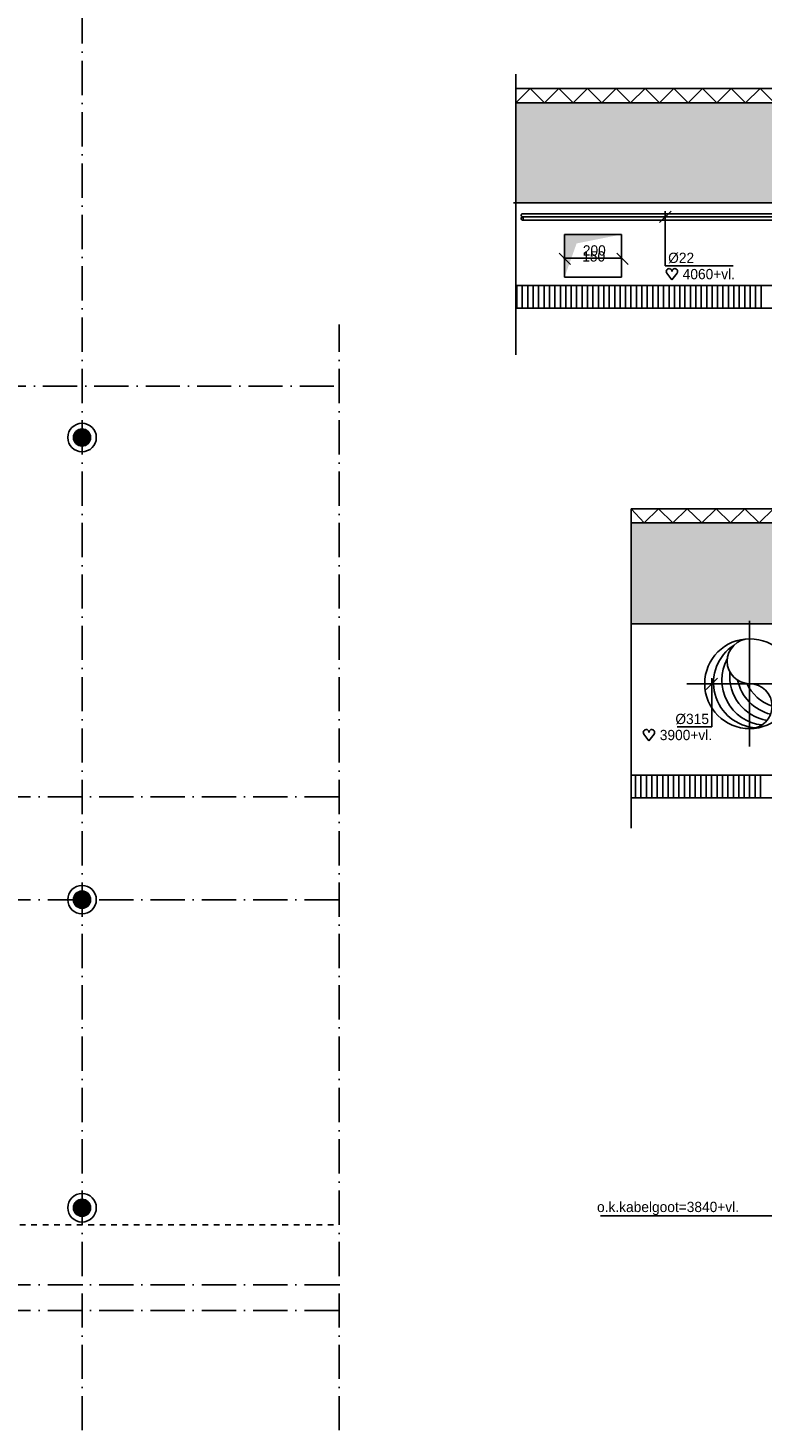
# Model space of a CAD drawing. Extents: x 25315 to 170951, y 867852 to 951952.
# Tile 116 of 119: x 138676 to 151541, y 910768 to 935305. Entities that reach past the tile are written whole.
import ezdxf
from ezdxf.enums import TextEntityAlignment as Align

# ---------------------------------------------------------------- set-up
doc = ezdxf.new("R2010")
doc.units = 0
doc.header["$LTSCALE"] = 100
for name, pattern in [('2322109', [10, 5, -2, 1, -2]), ('CENTER2', [11.25, 7.5, -1.25, 1.25, -1.25]), ('CENTER4', [5, 3.125, -0.625, 0.625, -0.625]), ('DASHDOT', [9, 6, -1.5, 0, -1.5]), ('HIDDEN', [2, 1, -1]), ('LURETOUR', [6, 4, -2])]:
    doc.linetypes.add(name, pattern=pattern)
doc.layers.get('0').update_dxf_attribs({"linetype": 'CONTINUOUS'})
for name, color, linetype in [('AL$7----_STRAMIEN', 1, 'DASHDOT'), ('AL32----_BINNENKOZ', 7, 'CONTINUOUS'), ('BOUW', 8, 'CONTINUOUS'), ('WL531---', 4, 'CONTINUOUS'), ('WL561---_HARTLIJN', 7, 'CONTINUOUS'), ('WL570---', 3, 'CONTINUOUS'), ('WL570---_HARTLIJN', 7, 'CONTINUOUS'), ('WL570---_RETOUR', 3, 'CONTINUOUS'), ('WM561---', 1, 'CONTINUOUS'), ('WM570---', 1, 'CONTINUOUS')]:
    doc.layers.add(name, color=color, linetype=linetype)
doc.styles.add('BURO-018', font='BUROFONT.shx', dxfattribs={"height": 180})
pattern_1 = [(90, (139623.774, 914627.685), (-20, 1e-15), [])]
pattern_2 = [(90, (139623.774, 928127.546), (-20, 1e-15), [])]

# ---------------------------------------------------------------- blocks, each defined once
blk = doc.blocks.new('LU-1-KI2')
at = {"color": 0, "linetype": 'CONTINUOUS'}
blk.add_circle((0, 0), 0.5, dxfattribs=at)
for centre, start, end in [((0.098, 0.01), 122.9221, 266.9628), ((0.191, 0.038), 151.6522, 263.7819), ((0.278, 0.084), 174.6069, 260.2716), ((0.354, 0.146), 192.3501, 256.1233), ((0.416, 0.222), 206.1028, 250.6419)]:
    blk.add_arc(centre, 0.5, start, end, dxfattribs=at)
at = {"layer": 'WL570---_HARTLIJN', "linetype": 'CENTER4'}
for p, q in [((0, 0.7), (0, -0.7)), ((-0.7, 0), (0.7, 0))]:
    blk.add_line(p, q, dxfattribs=at)
at = {"layer": 'WL570---_HARTLIJN', "color": 0, "linetype": 'CONTINUOUS'}
for centre, start, end in [((0, 0.25), 90, 270), ((0, -0.25), 270, 90)]:
    blk.add_arc(centre, 0.25, start, end, dxfattribs=at)
blk = doc.blocks.new('*U240', base_point=(151092, 617553))
at = {"color": 0, "linetype": 'CONTINUOUS'}
for p, q in [((150992, 617879), (151192, 618078)), ((151092, 617221), (151092, 618078)), ((151092, 617221), (150486, 617221))]:
    blk.add_line(p, q, dxfattribs=at)
at = {"layer": 'WM570---', "linetype": 'CONTINUOUS', "style": 'BURO-018'}
blk.add_text('%%c315', height=180, dxfattribs=at).set_placement((151042, 617271), align=Align.RIGHT)
blk = doc.blocks.new('HART')
at = {"color": 1}
for q in [(-40, 52), (40, 52)]:
    blk.add_line((0, 0), q, dxfattribs=at)
for centre, start, end in [((-22, 66), 0, 217.1867), ((22, 66), 322.8133, 180)]:
    blk.add_arc(centre, 22.1, start, end, dxfattribs=at)
blk = doc.blocks.new('TR-L-16')
at = {"color": 0, "linetype": 'CONTINUOUS'}
for p, q in [((-0.5, 11), (0.5, 11)), ((-0.5, -11), (0.5, -11))]:
    blk.add_line(p, q, dxfattribs=at)
at = {"layer": 'WL561---_HARTLIJN', "linetype": 'CENTER2'}
blk.add_line((-0.5, 0), (0.5, 0), dxfattribs=at)
blk = doc.blocks.new('TR-LB')
at = {"color": 0, "linetype": 'CONTINUOUS'}
for points in [[(0.17, 0.25, 0.068022), (0.15, 0.35, 0.080261), (0.12, 0.43, 0.107085), (0.06, 0.48, 0.138897), (0, 0.5, 0.138897), (-0.06, 0.48, 0.107085), (-0.12, 0.43, 0.080261), (-0.15, 0.35, 0.068022), (-0.17, 0.25, 0.068022)], [(0, -0.5, 0.138897), (0.06, -0.48, 0.107085), (0.12, -0.43, 0.080261), (0.15, -0.35, 0.068022), (0.17, -0.25, 0.068022)]]:
    blk.add_lwpolyline(points, format="xyb", dxfattribs=at)
for centre, start, end in [((0.17, 0.29), 187.4594, 240.3817), ((-0.17, 0.29), 299.6183, 352.5406), ((-0.17, -0.29), 7.4594, 60.3817)]:
    blk.add_arc(centre, 0.338, start, end, dxfattribs=at)
blk = doc.blocks.new('LU-2-KIZ')
at = {"color": 0, "linetype": 'CONTINUOUS'}
for p, q in [((-0.5, 0.5), (0.5, 0.5)), ((-0.5, -0.5), (-0.5, 0.5)), ((0.5, 0.5), (0.5, -0.5)), ((0.5, -0.5), (-0.5, -0.5))]:
    blk.add_line(p, q, dxfattribs=at)
for points in [[(-0.5, 0.5), (-0.289, 0.289), (0.5, 0.5)], [(-0.5, 0.5), (-0.289, 0.289), (-0.5, -0.5)]]:
    blk.add_solid(points, dxfattribs=at)

msp = doc.modelspace()

# ---------------------------------------------------------------- hatches: boundary and pattern name
at = {"layer": 'BOUW'}
h = msp.add_hatch(dxfattribs=at)
h.set_pattern_fill('AR-SAND', color=256, scale=5, style=0)
h.set_pattern_definition([(37.5, (154.02, 306109.56), (-8.000156, 244.70662), [0, -193.04, 0, -215.9, 0, -206.375]), (7.5, (154, 306109.56), (224.76164, 358.41255), [0, -104.14, 0, -173.99, 0, -66.675]), (327.5, (-2.2, 306109.56), (395.496185, 0.71859), [0, -63.5, 0, -228.6, 0, -298.45]), (317.5, (-2.2, 306109.56), (381.77823, 111.46466), [0, -31.75, 0, -149.86, 0, -171.45])])
h.paths.add_polyline_path([(147223.8, 933993.3), (147223.8, 932993.3), (147223.8, 932243.3), (167164.1, 932243.3), (167164.1, 933993.3)])
h.paths.add_polyline_path([(157659.1, 932398.4), (159495.3, 932398.4), (159495.3, 932687.1), (157659.1, 932687.1)], flags=24)
h.paths.add_polyline_path([(153146.4, 932629.5), (155393.4, 932629.5), (155393.4, 932998.8), (153146.4, 932998.8)], flags=24)
h.paths.add_polyline_path([(153457.6, 932378.9), (154520.7, 932378.9), (154520.7, 932658.4), (153457.6, 932658.4)], flags=24)
h = msp.add_hatch(dxfattribs=at)
h.set_pattern_fill('GEWPBET', color=256, scale=100, angle=90, style=0)
h.set_pattern_definition(pattern_2)
edge = h.paths.add_edge_path()
edge.add_arc((139623.8, 928127.5), 150, 0, 360)
h = msp.add_hatch(dxfattribs=at)
h.set_pattern_fill('GEWPBET', color=256, scale=100, angle=90, style=0)
h.set_pattern_definition(pattern_2)
edge = h.paths.add_edge_path()
edge.add_arc((139623.8, 928127.5), 150, 0, 360)
h = msp.add_hatch(dxfattribs=at)
h.set_pattern_fill('AR-SAND', color=256, scale=5, style=0)
h.set_pattern_definition([(37.5, (30040, 330323.56), (-8.000156, 244.70662), [0, -193.04, 0, -215.9, 0, -206.375]), (7.5, (30040, 330323.56), (224.76164, 358.41255), [0, -104.14, 0, -173.99, 0, -66.675]), (327.5, (29883.8, 330323.56), (395.496185, 0.71859), [0, -63.5, 0, -228.6, 0, -298.45]), (317.5, (29883.8, 330323.56), (381.77823, 111.46466), [0, -31.75, 0, -149.86, 0, -171.45])])
h.paths.add_polyline_path([(149247.9, 926630.1), (149247.9, 924862.5), (164872.9, 924862.5), (164872.9, 926630.1), (160747.7, 926630.1)])
h = msp.add_hatch(dxfattribs=at)
h.set_pattern_fill('GEWPBET', color=256, scale=100, angle=90, style=0)
h.set_pattern_definition(pattern_1)
edge = h.paths.add_edge_path()
edge.add_arc((139623.8, 914627.7), 150, 0, 360)
h = msp.add_hatch(dxfattribs=at)
h.set_pattern_fill('GEWPBET', color=256, scale=100, angle=90, style=0)
h.set_pattern_definition(pattern_1)
edge = h.paths.add_edge_path()
edge.add_arc((139623.8, 914627.7), 150, 0, 360)

# ---------------------------------------------------------------- linework, layer by layer
at = {"layer": 'AL$7----_STRAMIEN', "color": 1}
for p, q in [((54329.2, 929027.5), (144123.6, 929027.5)), ((144123.6, 921827.5), (54329.2, 921827.5)), ((144123.6, 921827.5), (116734.3, 921827.5)), ((144123.6, 920027.5), (54329.2, 920027.5)), ((144123.6, 913277.5), (54710.3, 913277.5)), ((144123.6, 912827.5), (54329.2, 912827.5))]:
    msp.add_line(p, q, dxfattribs=at)
for points in [[(139623.6, 908027.5), (139623.6, 949018.6)], [(139623.6, 908027.5), (139623.6, 949018.6)], [(144129.3, 908027.5), (144129.3, 930108.1)]]:
    msp.add_lwpolyline(points, dxfattribs=at)
at = {"layer": 'AL32----_BINNENKOZ', "color": 8, "linetype": 'HIDDEN'}
msp.add_line((134533.6, 914327.7), (144123.6, 914327.7), dxfattribs=at)
at = {"layer": 'BOUW'}
for p, q in [((149247.9, 926880.1), (160747.7, 926880.1)), ((149247.9, 924862.5), (149247.9, 926880.1)), ((149247.9, 926630.1), (160747.7, 926630.1)), ((164872.9, 924862.5), (149247.9, 924862.5)), ((149247.9, 924862.5), (149247.9, 921278)), ((164769.1, 922212.5), (149247.9, 922212.5)), ((149324.2, 921812.5), (149324.2, 922200.6)), ((149419.5, 921812.5), (149419.5, 922200.6)), ((149514.7, 921812.5), (149514.7, 922200.6)), ((149610, 921812.5), (149610, 922200.6)), ((149705.2, 921812.5), (149705.2, 922200.6)), ((149800.5, 921812.5), (149800.5, 922200.6)), ((149895.7, 921812.5), (149895.7, 922200.6)), ((149991, 921812.5), (149991, 922200.6)), ((150086.2, 921812.5), (150086.2, 922200.6)), ((150181.5, 921812.5), (150181.5, 922200.6)), ((150276.7, 921812.5), (150276.7, 922200.6)), ((150372, 921812.5), (150372, 922200.6)), ((150467.2, 921812.5), (150467.2, 922200.6)), ((150562.5, 921812.5), (150562.5, 922200.6)), ((150657.7, 921812.5), (150657.7, 922200.6)), ((150753, 921812.5), (150753, 922200.6)), ((150848.2, 921812.5), (150848.2, 922200.6)), ((150943.5, 921812.5), (150943.5, 922200.6)), ((151038.7, 921812.5), (151038.7, 922200.6)), ((151134, 921812.5), (151134, 922200.6)), ((151229.2, 921812.5), (151229.2, 922200.6)), ((151324.5, 921812.5), (151324.5, 922200.6)), ((151419.7, 921812.5), (151419.7, 922200.6)), ((151515, 921812.5), (151515, 922200.6)), ((164247.9, 921812.5), (149247.9, 921812.5)), ((139533.6, 920147.5), (139713.6, 920147.5)), ((139569.7, 920167.5), (139677.4, 920167.5)), ((139473.6, 920027.5), (139773.6, 920027.5)), ((139474.9, 920047.5), (139772.3, 920047.5)), ((139474.9, 920007.5), (139772.3, 920007.5)), ((139479, 920067.5), (139768.2, 920067.5)), ((139479, 919987.5), (139768.2, 919987.5)), ((139486.1, 920087.5), (139761.1, 920087.5)), ((139486.1, 919967.5), (139761.1, 919967.5)), ((139496.7, 920107.5), (139750.5, 920107.5)), ((139496.7, 919947.5), (139750.5, 919947.5)), ((139511.8, 920127.5), (139735.4, 920127.5)), ((139511.8, 919927.5), (139735.4, 919927.5)), ((139533.6, 919907.5), (139713.6, 919907.5)), ((139569.7, 919887.5), (139677.4, 919887.5))]:
    msp.add_line(p, q, dxfattribs=at)
for centre, radius in [((139623.8, 928127.5), 250), ((139623.8, 928127.5), 250), ((139623.8, 928127.5), 150), ((139623.8, 928127.5), 150), ((139623.6, 920027.5), 250), ((139623.6, 920027.5), 150), ((139623.8, 914627.7), 250), ((139623.8, 914627.7), 250), ((139623.8, 914627.7), 150), ((139623.8, 914627.7), 150)]:
    msp.add_circle(centre, radius, dxfattribs=at)
at = {"layer": 'WL570---', "color": 8}
for p, q in [((147223.8, 933993.3), (147223.8, 934493.3)), ((147223.8, 934243.3), (167164.1, 934243.3)), ((147223.8, 933993.3), (167164.1, 933993.3)), ((147223.8, 932993.3), (147223.8, 933993.3)), ((147223.8, 932243.3), (147223.8, 932993.3)), ((147223.8, 932911), (147223.8, 929577.5)), ((147185.6, 932243.3), (167179.1, 932243.3)), ((147223.8, 930793.3), (167169.8, 930793.3)), ((147244.7, 930393.3), (147244.7, 930793.3)), ((147340, 930393.3), (147340, 930793.3)), ((147435.2, 930393.3), (147435.2, 930793.3)), ((147530.5, 930393.3), (147530.5, 930793.3)), ((147625.7, 930393.3), (147625.7, 930793.3)), ((147721, 930393.3), (147721, 930793.3)), ((147816.2, 930393.3), (147816.2, 930793.3)), ((147911.5, 930393.3), (147911.5, 930793.3)), ((148006.7, 930393.3), (148006.7, 930793.3)), ((148102, 930393.3), (148102, 930793.3)), ((148197.2, 930393.3), (148197.2, 930793.3)), ((148292.5, 930393.3), (148292.5, 930793.3)), ((148387.7, 930393.3), (148387.7, 930793.3)), ((148483, 930393.3), (148483, 930793.3)), ((148578.2, 930393.3), (148578.2, 930793.3)), ((148673.5, 930393.3), (148673.5, 930793.3)), ((148768.7, 930393.3), (148768.7, 930793.3)), ((148864, 930393.3), (148864, 930793.3)), ((148959.2, 930393.3), (148959.2, 930793.3)), ((149054.5, 930393.3), (149054.5, 930793.3)), ((149149.7, 930393.3), (149149.7, 930793.3)), ((149245, 930393.3), (149245, 930793.3)), ((149340.2, 930393.3), (149340.2, 930793.3)), ((149435.5, 930393.3), (149435.5, 930793.3)), ((149530.7, 930393.3), (149530.7, 930793.3)), ((149626, 930393.3), (149626, 930793.3)), ((149721.2, 930393.3), (149721.2, 930793.3)), ((149816.5, 930393.3), (149816.5, 930793.3)), ((149911.7, 930393.3), (149911.7, 930793.3)), ((150007, 930393.3), (150007, 930793.3)), ((150102.2, 930393.3), (150102.2, 930793.3)), ((150190.4, 930393.3), (150190.4, 930793.3)), ((150285.7, 930393.3), (150285.7, 930793.3)), ((150380.9, 930393.3), (150380.9, 930793.3)), ((150476.2, 930393.3), (150476.2, 930793.3)), ((150571.4, 930393.3), (150571.4, 930793.3)), ((150666.7, 930393.3), (150666.7, 930793.3)), ((150761.9, 930393.3), (150761.9, 930793.3)), ((150857.2, 930393.3), (150857.2, 930793.3)), ((150952.4, 930393.3), (150952.4, 930793.3)), ((151047.7, 930393.3), (151047.7, 930793.3)), ((151142.9, 930393.3), (151142.9, 930793.3)), ((151238.2, 930393.3), (151238.2, 930793.3)), ((151333.4, 930393.3), (151333.4, 930793.3)), ((151428.7, 930393.3), (151428.7, 930793.3)), ((151523.9, 930393.3), (151523.9, 930793.3)), ((147223.8, 930393.3), (167160.6, 930393.3))]:
    msp.add_line(p, q, dxfattribs=at)
at = {"layer": 'WM561---', "color": 9}
for p, q in [((147223.8, 933993.3), (147475.7, 934243.3)), ((147475.7, 934243.3), (147727.7, 933993.3)), ((147727.4, 933993.3), (147979.4, 934243.3)), ((147979.4, 934243.3), (148231.3, 933993.3)), ((148231.3, 933993.3), (148483.2, 934243.3)), ((148483.2, 934243.3), (148735.2, 933993.3)), ((148735.2, 933993.3), (148987.1, 934243.3)), ((148987.1, 934243.3), (149239, 933993.3)), ((149239, 933993.3), (149490.9, 934243.3)), ((149490.9, 934243.3), (149742.9, 933993.3)), ((149742.9, 933993.3), (149994.8, 934243.3)), ((149994.8, 934243.3), (150246.7, 933993.3)), ((150246.7, 933993.3), (150498.6, 934243.3)), ((150498.6, 934243.3), (150750.6, 933993.3)), ((150750.6, 933993.3), (151002.5, 934243.3)), ((151002.5, 934243.3), (151254.4, 933993.3)), ((151254.4, 933993.3), (151506.3, 934243.3)), ((151506.3, 934243.3), (151758.3, 933993.3)), ((149247.9, 926880.1), (149476.8, 926630.1)), ((149476.8, 926630.1), (149728.8, 926880.1)), ((149728.8, 926880.1), (149980.7, 926630.1)), ((149980.5, 926630.1), (150232.4, 926880.1)), ((150232.4, 926880.1), (150484.3, 926630.1)), ((150484.3, 926630.1), (150736.3, 926880.1)), ((150736.3, 926880.1), (150988.2, 926630.1)), ((150988.2, 926630.1), (151240.1, 926880.1)), ((151240.1, 926880.1), (151492, 926630.1)), ((151492, 926630.1), (151744, 926880.1))]:
    msp.add_line(p, q, dxfattribs=at)
at = {"layer": 'WM561---'}
msp.add_line((151876.5, 914484.6), (148709.8, 914484.6), dxfattribs=at)
at = {"layer": 'WM570---', "linetype": 'CONTINUOUS'}
for p, q in [((149746.8, 931893.6), (149946.2, 932093)), ((149846.5, 931136.4), (149846.5, 932093.3)), ((148183.7, 931161.7), (147984.3, 931361.1)), ((149074.6, 931270.2), (148063.4, 931270.2)), ((149195.5, 931161.7), (148996.1, 931361.1)), ((149846.5, 931136.4), (151033.1, 931136.4))]:
    msp.add_line(p, q, dxfattribs=at)

# ---------------------------------------------------------------- block references
at = {"layer": 'WL531---', "linetype": '2322109', "xscale": 110, "yscale": 110, "zscale": 110, "rotation": 180}
msp.add_blockref('TR-LB', (147338.8, 931993.3), dxfattribs=at)
at = {"layer": 'WL531---', "linetype": '2322109', "xscale": 7269.94123098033, "yscale": 5, "zscale": 5}
msp.add_blockref('TR-L-16', (150973.8, 931993.3), dxfattribs=at)
at = {"layer": 'WL570---_RETOUR', "linetype": 'LURETOUR', "xscale": 1000, "yscale": 750}
msp.add_blockref('LU-2-KIZ', (148580.6, 931312.1), dxfattribs=at)
at = {"layer": 'WL570---_RETOUR', "linetype": 'LURETOUR', "xscale": 1575, "yscale": 1575, "zscale": 1575}
msp.add_blockref('LU-1-KI2', (151324.4, 923812.5), dxfattribs=at)
at = {"layer": 'WM570---', "xscale": 2.25, "yscale": 2.25, "zscale": 2.25}
for p in [(149962, 930889.5), (149560.4, 922811.4)]:
    msp.add_blockref('HART', p, dxfattribs=at)
at = {"layer": 'WM570---'}
msp.add_blockref('*U240', (150661.7, 923387.2), dxfattribs=at)

# ---------------------------------------------------------------- texts
at = {"layer": 'WL570---_RETOUR', "color": 1, "style": 'BURO-018'}
msp.add_text('o.k.kabelgoot=3840+vl.', height=180, dxfattribs=at).set_placement((148650, 914552.4))
at = {"layer": 'WM570---', "linetype": 'CONTINUOUS', "style": 'BURO-018'}
for s, p in [('200', (148601.7, 931316.7)), ('150', (148591.1, 931211.4))]:
    msp.add_text(s, height=180, dxfattribs=at).set_placement(p, align=Align.CENTER)
msp.add_text('%%C22', height=180, dxfattribs=at).set_placement((149896.5, 931186.4))
at = {"layer": 'WM570---', "color": 1, "style": 'BURO-018'}
for s, p in [('4060+vl.', (150151.4, 930901.7)), ('3900+vl.', (149749.8, 922823.6))]:
    msp.add_text(s, height=180, dxfattribs=at).set_placement(p)

doc.saveas('drawing.dxf')
